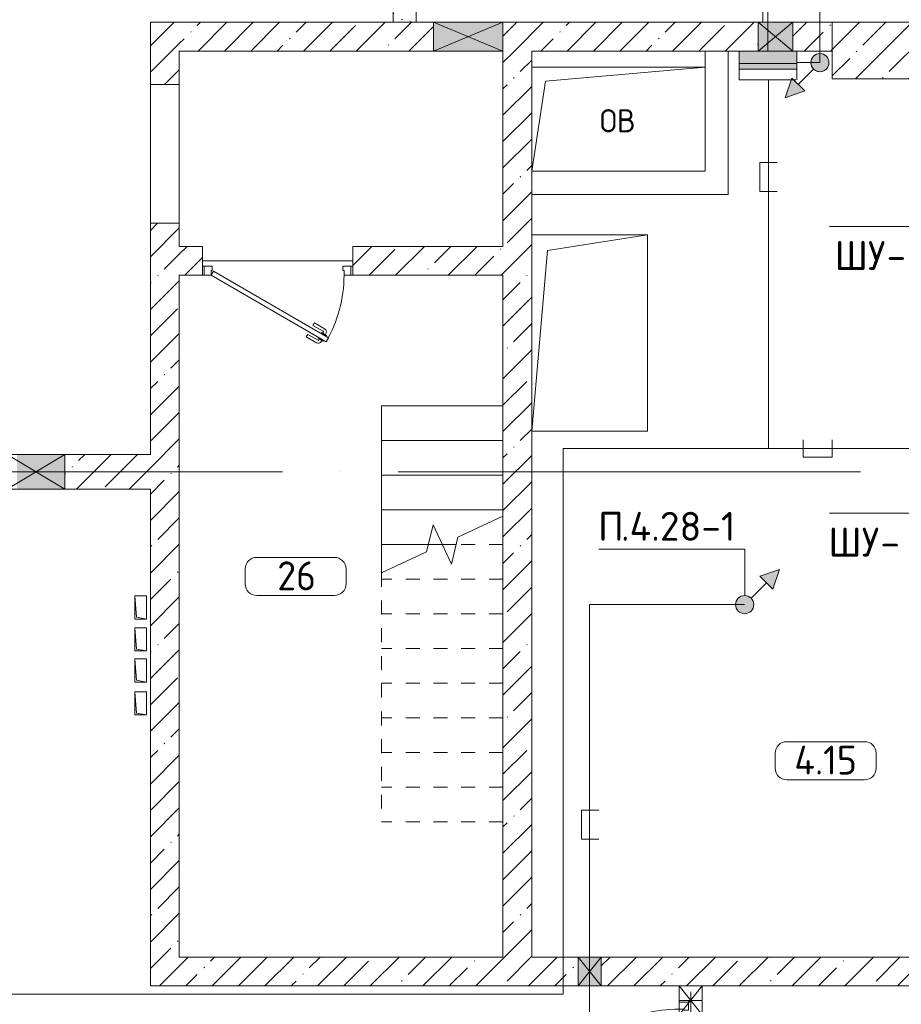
# Model space of a CAD drawing. Header units: millimetres. Extents: x -32229 to 169101, y -13689 to 125138.
# Tile 131 of 202: x 34104 to 41733, y 89441 to 97962. Entities that reach past the tile are written whole.
import ezdxf

# ---------------------------------------------------------------- set-up
doc = ezdxf.new("R2010")
doc.units = ezdxf.units.MM
for name, pattern in [('2_Пунктир_ 0_6 мм', [240, 120, -120]), ('3_ Штрих_ 1 х 1 мм', [400, 200, -200]), ('ADSK_Линия сетки', [5000, 4000, -500, 0, -500]), ('ADSK_Сверху', [900, 600, -300]), ('Штриховая', [1000, 600, -400])]:
    doc.linetypes.add(name, pattern=pattern)
for name, color, linetype, lineweight in [('A-____-NOTE-TEXT', 5, 'Continuous', 18), ('A-AREA-____-IDEN', 7, 'Continuous', 9), ('A-DETL-____-THIN', 7, 'Continuous', 9), ('A-DOOR-____-MCUT', 7, 'Continuous', 9), ('A-DOOR-____-OTLN', 7, 'Continuous', 18), ('A-DOOR-FRAM-MCUT', 7, 'Continuous', 9), ('A-DOOR-OPNG-OTLN', 7, 'Continuous', 18), ('A-FLOR-____-OTLN', 7, 'Continuous', 18), ('A-GLAZ-____-MCUT', 7, 'Continuous', 9), ('A-GLAZ-____-OTLN', 7, 'Continuous', 18), ('A-WALL-____-MCUT', 7, 'Continuous', 40), ('A-WALL-____-PATT', 7, 'Continuous', 40), ('G-____-____-TEXT', 7, 'Continuous', 9), ('I-WALL-____-MCUT', 7, 'Continuous', 40), ('I-WALL-____-OTLN', 7, 'Continuous', 18), ('M-EQPM-____-OTLN', 7, 'Continuous', 18), ('S-BEAM-____-OTLN', 7, 'Continuous', 18), ('S-COLS-____-MCUT', 7, 'Continuous', 40), ('S-COLS-____-OTLN', 7, 'Continuous', 18), ('S-GRID-____-OTLN', 7, 'Continuous', 9), ('S-STRS-____-MBND', 7, 'ADSK_Сверху', 18), ('S-STRS-____-OTLN', 7, 'Continuous', 18)]:
    doc.layers.add(name, color=color, linetype=linetype, lineweight=lineweight)
doc.layers.add('A-DETL-____-OTLN', color=7, linetype='Continuous', lineweight=9, true_color=0x00a600)
doc.styles.add('GOST Common', font='GOST_Common.ttf', dxfattribs={"height": 200})
doc.styles.add('GOST Common_5', font='GOST_Common.ttf', dxfattribs={"height": 250})
doc.styles.add('ISOCPEUR', font='isocpeur.ttf', dxfattribs={"height": 250})
pattern_1 = [(45, (0, 0), (-228.0985, 228.0985), []), (45, (228.1, 0), (-228.0985, 228.0985), [403.225, -80.645, 6.706, -73.939])]

# ---------------------------------------------------------------- blocks, each defined once
blk = doc.blocks.new('АР_Дверь однопольная - 1300х2100h_лест__лифт_ холл-5749084--01 ЭМ')
at = {"layer": 'A-DOOR-____-MCUT', "color": 253, "lineweight": 13, "true_color": 0xaaaaaa}
for p, q in [((420.9, 675), (-575, 100)), ((-495, 100), (440.9, 640.4)), ((440.9, 640.4), (420.9, 675)), ((-575, 100), (-555, 65.4)), ((-555, 65.4), (-495, 100))]:
    blk.add_line(p, q, dxfattribs=at)
at = {"layer": 'A-DOOR-____-OTLN', "color": 253, "lineweight": 5, "true_color": 0xaaaaaa}
for p, q in [((248.7, 633.3), (337.5, 684.6)), ((261.2, 611.7), (248.7, 633.3)), ((261.2, 611.7), (350, 662.9)), ((395.3, 669.4), (352, 644.4)), ((352, 644.4), (356, 637.5)), ((362.8, 650.7), (356.8, 661.1)), ((380, 595.9), (376, 602.9)), ((384.5, 663.2), (378.4, 673.6)), ((423.3, 620.9), (380, 595.9)), ((390.8, 602.2), (396.8, 591.8)), ((399.3, 662.5), (395.3, 669.4)), ((412.5, 614.7), (418.5, 604.3)), ((419.3, 627.9), (423.3, 620.9)), ((306.2, 533.7), (395, 585)), ((306.2, 533.7), (318.7, 512.1)), ((318.7, 512.1), (407.5, 563.3))]:
    blk.add_line(p, q, dxfattribs=at)
for centre, radius, start, end in [((352.5, 658.6), 30, 30, 120), ((352.5, 658.6), 4.99, 30, 120), ((392.5, 589.3), 30, 300, 30), ((-575, 100), 1150, 360, 30), ((392.5, 589.3), 4.99, 300, 30)]:
    blk.add_arc(centre, radius, start, end, dxfattribs=at)
at = {"layer": 'A-DOOR-FRAM-MCUT', "color": 253, "lineweight": 13, "true_color": 0xaaaaaa}
for p, q in [((-635, 100), (-650, 100)), ((-575, 100), (-635, 100)), ((-635, 100), (-635, 20)), ((-575, 60), (-575, 100)), ((635, 100), (575, 100)), ((575, 100), (575, 60)), ((635, 20), (635, 100)), ((635, 100), (650, 100)), ((-635, 20), (-650, 20)), ((-635, 20), (-565, 20)), ((-565, 60), (-575, 60)), ((-565, 20), (-565, 60)), ((575, 60), (565, 60)), ((565, 60), (565, 20)), ((565, 20), (635, 20)), ((635, 20), (650, 20))]:
    blk.add_line(p, q, dxfattribs=at)
blk = doc.blocks.new('АР_Канал вертикальный прямоугольный - ОВ-3286630--01 ЭМ')
at = {"layer": 'M-EQPM-____-OTLN', "color": 253, "lineweight": 13, "true_color": 0xaaaaaa}
for p, q in [((750, 450), (-750, 450)), ((750, 450), (-750, 450)), ((-750, 450), (750, 450)), ((-630, 330), (750, 450)), ((-630, 330), (750, 450)), ((750, -450), (750, 450)), ((750, 450), (750, -450)), ((-750, -450), (-630, 330)), ((-750, -450), (-630, 330)), ((-750, -450), (750, -450)), ((750, -450), (-750, -450))]:
    blk.add_line(p, q, dxfattribs=at)
blk = doc.blocks.new('КР-Проем - Настраиваемый-3292093--01 ЭМ')
at = {"layer": 'A-DOOR-OPNG-OTLN', "color": 253, "lineweight": 13, "true_color": 0xaaaaaa}
for p, q in [((-600, 125), (600, 125)), ((-600, -125), (600, -125))]:
    blk.add_line(p, q, dxfattribs=at)
blk = doc.blocks.new('АР_Дверь однопольная - 1300х2100h_лест__лифт_ холл-4751208--01 ЭМ')
at = {"layer": 'A-DOOR-____-MCUT', "color": 253, "lineweight": 13, "true_color": 0xaaaaaa}
for p, q in [((-420.9, 700), (-440.9, 665.4)), ((575, 125), (-420.9, 700)), ((-440.9, 665.4), (555, 90.4)), ((555, 90.4), (575, 125))]:
    blk.add_line(p, q, dxfattribs=at)
at = {"layer": 'A-DOOR-____-OTLN', "color": 253, "lineweight": 5, "true_color": 0xaaaaaa}
for p, q in [((-399.3, 687.5), (-395.3, 694.4)), ((-395.3, 694.4), (-352, 669.4)), ((-384.5, 688.2), (-378.4, 698.6)), ((-362.8, 675.7), (-356.8, 686.1)), ((-261.2, 636.7), (-350, 687.9)), ((-248.7, 658.3), (-337.5, 709.6)), ((-419.3, 652.9), (-423.3, 645.9)), ((-423.3, 645.9), (-380, 620.9)), ((-412.5, 639.7), (-418.5, 629.3)), ((-390.8, 627.2), (-396.8, 616.8)), ((-306.2, 558.7), (-395, 610)), ((-380, 620.9), (-376, 627.9)), ((-352, 669.4), (-356, 662.5)), ((-261.2, 636.7), (-248.7, 658.3)), ((-318.7, 537.1), (-407.5, 588.3)), ((-306.2, 558.7), (-318.7, 537.1))]:
    blk.add_line(p, q, dxfattribs=at)
for centre, radius, start, end in [((575, 125), 1150, 150, 180), ((-352.5, 683.6), 30, 60, 150), ((-352.5, 683.6), 4.99, 60, 150), ((-392.5, 614.3), 30, 150, 240), ((-392.5, 614.3), 4.99, 150, 240)]:
    blk.add_arc(centre, radius, start, end, dxfattribs=at)
at = {"layer": 'A-DOOR-FRAM-MCUT', "color": 253, "lineweight": 13, "true_color": 0xaaaaaa}
for p, q in [((-635, 125), (-650, 125)), ((-575, 125), (-635, 125)), ((-635, 125), (-635, 45)), ((-575, 85), (-575, 125)), ((635, 125), (575, 125)), ((575, 125), (575, 85)), ((635, 45), (635, 125)), ((635, 125), (650, 125)), ((-635, 45), (-650, 45)), ((-635, 45), (-565, 45)), ((-565, 85), (-575, 85)), ((-565, 45), (-565, 85)), ((575, 85), (565, 85)), ((565, 85), (565, 45)), ((565, 45), (635, 45)), ((635, 45), (650, 45))]:
    blk.add_line(p, q, dxfattribs=at)
blk = doc.blocks.new('АР_Отверстие прямоугольное - ВК-4025875--01 ЭМ')
at = {"layer": 'A-GLAZ-____-OTLN', "lineweight": 13, "true_color": 0xf0f0f0}
blk.add_hatch(color=7, dxfattribs=at).paths.add_polyline_path([(-92.8, 125), (-175, 125), (-175, -125), (425, -125), (425, 125)])
at = {"layer": 'A-GLAZ-____-MCUT', "color": 253, "lineweight": 13, "true_color": 0xaaaaaa}
for p, q in [((-175, 125), (-175, -125)), ((425, 125), (425, -125))]:
    blk.add_line(p, q, dxfattribs=at)
at = {"layer": 'A-GLAZ-____-OTLN', "color": 253, "lineweight": 5, "true_color": 0xaaaaaa}
for p, q in [((425, 125), (-175, -125)), ((-175, 125), (425, -125))]:
    blk.add_line(p, q, dxfattribs=at)
at = {"layer": 'A-GLAZ-____-OTLN', "color": 253, "lineweight": 13, "true_color": 0xaaaaaa}
for p, q in [((425, 125), (-175, 125)), ((-175, 125), (-175, -125)), ((425, -125), (425, 125)), ((-175, -125), (425, -125))]:
    blk.add_line(p, q, dxfattribs=at)
blk = doc.blocks.new('АР_Отверстие прямоугольное - ВК-3361242--01 ЭМ')
at = {"layer": 'A-GLAZ-____-OTLN', "lineweight": 13, "true_color": 0xf0f0f0}
blk.add_hatch(color=7, dxfattribs=at).paths.add_polyline_path([(260.8, 125), (-25, 125), (-25, -125), (275, -125), (275, 125)])
at = {"layer": 'A-GLAZ-____-MCUT', "color": 253, "lineweight": 13, "true_color": 0xaaaaaa}
for p, q in [((-25, 125), (-25, -125)), ((275, 125), (275, -125))]:
    blk.add_line(p, q, dxfattribs=at)
at = {"layer": 'A-GLAZ-____-OTLN', "color": 253, "lineweight": 5, "true_color": 0xaaaaaa}
for p, q in [((275, 125), (-25, -125)), ((-25, 125), (275, -125))]:
    blk.add_line(p, q, dxfattribs=at)
at = {"layer": 'A-GLAZ-____-OTLN', "color": 253, "lineweight": 13, "true_color": 0xaaaaaa}
for p, q in [((-25, 125), (-25, -125)), ((275, -125), (275, 125)), ((-25, -125), (275, -125))]:
    blk.add_line(p, q, dxfattribs=at)
blk = doc.blocks.new('АР_Канал вертикальный прямоугольный - ОВ-6263227--01 ЭМ')
at = {"layer": 'M-EQPM-____-OTLN', "color": 253, "lineweight": 13, "true_color": 0xaaaaaa}
for p, q in [((500, 850), (-500, 850)), ((-500, 850), (-500, -850)), ((500, 850), (-500, 850)), ((-500, 850), (-500, -850)), ((-500, -850), (-500, 850)), ((-500, 850), (500, 850)), ((-365, 715), (500, 850)), ((-365, 715), (500, 850)), ((500, -850), (500, 850)), ((500, 850), (500, -850)), ((-500, -850), (-365, 715)), ((-500, -850), (-365, 715)), ((-500, -850), (500, -850)), ((500, -850), (-500, -850))]:
    blk.add_line(p, q, dxfattribs=at)
blk = doc.blocks.new('АР_Канал вертикальный прямоугольный - СС-6262946--01 ЭМ')
at = {"layer": 'M-EQPM-____-OTLN', "color": 253, "lineweight": 13, "true_color": 0xaaaaaa}
for p, q in [((100, 50), (-100, 50)), ((-100, 50), (-100, -50)), ((100, 50), (-100, 50)), ((-100, 50), (-100, -50)), ((-100, -50), (-100, 50)), ((-100, 50), (100, 50)), ((-100, -50), (-85, 35)), ((-100, -50), (-85, 35)), ((-85, 35), (100, 50)), ((-85, 35), (100, 50)), ((100, -50), (100, 50)), ((100, 50), (100, -50)), ((-100, -50), (100, -50)), ((100, -50), (-100, -50))]:
    blk.add_line(p, q, dxfattribs=at)
blk = doc.blocks.new('АР_Отверстие прямоугольное - ВК-3918152--01 ЭМ')
at = {"layer": 'A-GLAZ-____-OTLN', "lineweight": 13, "true_color": 0xf0f0f0}
blk.add_hatch(color=7, dxfattribs=at).paths.add_polyline_path([(0, 100), (0, -100), (5, -100), (5, 100)])
at = {"layer": 'A-GLAZ-____-MCUT', "color": 253, "lineweight": 13, "true_color": 0xaaaaaa}
for p, q in [((0, 100), (0, -100)), ((250, 100), (250, -100))]:
    blk.add_line(p, q, dxfattribs=at)
at = {"layer": 'A-GLAZ-____-OTLN', "color": 253, "lineweight": 5, "true_color": 0xaaaaaa}
for p, q in [((250, 100), (0, -100)), ((0, 100), (250, -100))]:
    blk.add_line(p, q, dxfattribs=at)
at = {"layer": 'A-GLAZ-____-OTLN', "color": 253, "lineweight": 13, "true_color": 0xaaaaaa}
for p, q in [((250, 100), (0, 100)), ((0, 100), (0, -100)), ((250, -100), (250, 100)), ((0, -100), (250, -100))]:
    blk.add_line(p, q, dxfattribs=at)
blk = doc.blocks.new('АР_Отверстие прямоугольное - ЭОМ-5444879--01 ЭМ')
at = {"layer": 'A-GLAZ-____-OTLN', "lineweight": 13, "true_color": 0xf0f0f0}
blk.add_hatch(color=7, dxfattribs=at).paths.add_polyline_path([(-40, -150), (375, -150), (375, 150), (-40, 150), (-40, 100)])
at = {"layer": 'A-GLAZ-____-MCUT', "color": 253, "lineweight": 13, "true_color": 0xaaaaaa}
for p, q in [((-125, 150), (-125, -150)), ((375, 150), (375, -150))]:
    blk.add_line(p, q, dxfattribs=at)
at = {"layer": 'A-GLAZ-____-OTLN', "color": 253, "lineweight": 5, "true_color": 0xaaaaaa}
for p, q in [((375, 150), (-125, -150)), ((-125, 150), (375, -150))]:
    blk.add_line(p, q, dxfattribs=at)
at = {"layer": 'A-GLAZ-____-OTLN', "color": 253, "lineweight": 13, "true_color": 0xaaaaaa}
for p, q in [((375, 150), (-125, 150)), ((-125, 150), (-125, -150)), ((375, -150), (375, 150)), ((-125, -150), (375, -150))]:
    blk.add_line(p, q, dxfattribs=at)
blk = doc.blocks.new('АР_Перемычка - 200_Уx2_75x5__Опх2_125_75x5_-125_75x5_-7339808--01 ЭМ')
at = {"layer": 'S-BEAM-____-OTLN', "color": 9, "linetype": '3_ Штрих_ 1 х 1 мм', "lineweight": 15, "true_color": 0xc4c4c4}
for p, q in [((-775, 100), (-775, -100)), ((775, 100), (775, -100)), ((-775, 0), (275, 0)), ((275, 0), (525, 0)), ((525, 0), (775, 0))]:
    blk.add_line(p, q, dxfattribs=at)
blk = doc.blocks.new('АР_Отверстие прямоугольное - ЭОМ-6317329--01 ЭМ')
at = {"layer": 'A-GLAZ-____-OTLN', "lineweight": 13, "true_color": 0xf0f0f0}
blk.add_hatch(color=7, dxfattribs=at).paths.add_polyline_path([(25, -125), (225, -125), (225, 125), (25, 125), (25, 104.3)])
at = {"layer": 'A-GLAZ-____-MCUT', "color": 253, "lineweight": 13, "true_color": 0xaaaaaa}
for p, q in [((25, 125), (25, -125)), ((225, 125), (225, -125))]:
    blk.add_line(p, q, dxfattribs=at)
at = {"layer": 'A-GLAZ-____-OTLN', "color": 253, "lineweight": 5, "true_color": 0xaaaaaa}
for p, q in [((225, 125), (25, -125)), ((25, 125), (225, -125))]:
    blk.add_line(p, q, dxfattribs=at)
at = {"layer": 'A-GLAZ-____-OTLN', "color": 253, "lineweight": 13, "true_color": 0xaaaaaa}
for p, q in [((225, 125), (25, 125)), ((25, 125), (25, -125)), ((225, -125), (225, 125)), ((25, -125), (225, -125))]:
    blk.add_line(p, q, dxfattribs=at)
blk = doc.blocks.new('Наметкина 10_РД_АР_П_отсоединено_rvt-1--01 ЭМ')
at = {"layer": 'A-WALL-____-PATT', "lineweight": 5, "true_color": 0xaaaaaa}
h = blk.add_hatch(dxfattribs=at)
h.set_pattern_fill('FP_6', color=253, style=0, pattern_type=2)
h.set_pattern_definition([(135, (300.56, 377.28), (-565.6854, 6e-14), [10, -790]), (135, (349.8, 474.73), (-565.6854, 6e-14), [10, -790]), (135, (423.93, 473.06), (-565.6854, 6e-14), [10, -790]), (135, (229.92, 447.9), (-565.6854, 6e-14), [10, -790]), (135, (155.08, 447.9), (-565.6854, 6e-14), [10, -790]), (135, (114.9, 369.03), (-565.6854, 6e-14), [10, -790]), (135, (132.43, 285.8), (-565.6854, 6e-14), [10, -790]), (135, (214.66, 322), (-565.6854, 6e-14), [10, -790]), (135, (198.16, 261.88), (-565.6854, 6e-14), [10, -790]), (135, (45.2, 272.9), (-565.6854, 6e-14), [10, -790]), (135, (42.32, 336.16), (-565.6854, 6e-14), [10, -790]), (135, (92.26, 192.24), (-565.6854, 6e-14), [10, -790]), (135, (7.07, 149.2), (-565.6854, 6e-14), [10, -790]), (135, (80.6, 95.1), (-565.6854, 6e-14), [10, -790]), (135, (79.53, 36.94), (-565.6854, 6e-14), [10, -790]), (135, (153.87, 74.56), (-565.6854, 6e-14), [10, -790]), (135, (228.35, 124.8), (-565.6854, 6e-14), [10, -790]), (135, (279.75, 180.4), (-565.6854, 6e-14), [10, -790]), (135, (282.9, 31.63), (-565.6854, 6e-14), [10, -790]), (135, (377.38, 53.45), (-565.6854, 6e-14), [10, -790]), (135, (352.28, 102.7), (-565.6854, 6e-14), [10, -790]), (135, (354.05, 0), (-565.6854, 6e-14), [10, -790]), (135, (553.23, 16.45), (-565.6854, 6e-14), [10, -790]), (135, (542.38, 63.45), (-565.6854, 6e-14), [10, -790]), (135, (536.58, 239.3), (-565.6854, 6e-14), [10, -790]), (135, (475.85, 203.9), (-565.6854, 6e-14), [10, -790]), (135, (475.85, 316.54), (-565.6854, 6e-14), [10, -790]), (135, (520.8, 408.7), (-565.6854, 6e-14), [10, -790]), (135, (551.1, 470.8), (-565.6854, 6e-14), [10, -790]), (135, (235.25, 537.93), (-565.6854, 6e-14), [10, -790]), (135, (407.25, 547.65), (-565.6854, 6e-14), [10, -790]), (135, (94.5, 558.6), (-565.6854, 6e-14), [10, -790]), (135, (46.4, 532.3), (-565.6854, 6e-14), [10, -790]), (135, (85.56, 465.04), (-565.6854, 6e-14), [10, -790]), (135, (355.53, 181.14), (-565.6854, 6e-14), [10, -790]), (135, (362.23, 243.6), (-565.6854, 6e-14), [10, -790]), (135, (413.45, 344.1), (-565.6854, 6e-14), [10, -790]), (135, (286.3, 273.25), (-565.6854, 6e-14), [10, -790]), (135, (423.02, 263.72), (-565.6854, 6e-14), [10, -790]), (135, (162.94, 190.2), (-565.6854, 6e-14), [10, -790]), (135, (470.25, 120.93), (-565.6854, 6e-14), [10, -790]), (135, (484.48, 9.78), (-565.6854, 6e-14), [10, -790]), (45, (0, 212.13), (-565.6854, 0), []), (45, (212.13, 0), (-565.6854, 0), []), (45, (353.55, 0), (-565.6854, 0), []), (45, (0, 353.55), (-565.6854, 0), [])])
h.paths.add_polyline_path([(37335.3, 97940), (37535.3, 97940), (37535.3, 98530), (37335.3, 98530), (37335.3, 98110.5)])
h.paths.add_polyline_path([(37335.3, 99130), (37535.3, 99130), (37535.3, 99630), (37335.3, 99630)])
h.paths.add_polyline_path([(37535.3, 100930), (37535.3, 101210), (37335.3, 101210), (37335.3, 100930)])
h.paths.add_polyline_path([(37535.3, 102750), (37535.3, 102985), (37335.3, 102985), (37335.3, 102750)])
h.paths.add_polyline_path([(37535.3, 103285), (37535.3, 103450), (37335.3, 103450), (37335.3, 103285)])
h = blk.add_hatch(dxfattribs=at)
h.set_pattern_fill('FP_1', color=253, style=0, pattern_type=2)
h.set_pattern_definition(pattern_1)
h.paths.add_polyline_path([(35485.3, 89850), (35485.3, 96200), (35235.3, 96200), (35235.3, 89850)])
h.paths.add_polyline_path([(35393.3, 97400), (35485.3, 97400), (35485.3, 97940), (35235.3, 97940), (35235.3, 97400)])
h = blk.add_hatch(dxfattribs=at)
h.set_pattern_fill('FP_1', color=253, style=0, pattern_type=2)
h.set_pattern_definition(pattern_1)
h.paths.add_polyline_path([(38535.3, 97690), (40495.3, 97690), (40495.3, 97940), (38285.3, 97940), (38285.3, 97690)])
h.paths.add_polyline_path([(37335.3, 97690), (37685.3, 97690), (37685.3, 97940), (35485.3, 97940), (35485.3, 97690), (36985.3, 97690)])
h.paths.add_polyline_path([(40829.5, 97690), (41135.3, 97690), (41135.3, 97940), (40795.3, 97940), (40795.3, 97690)])
h = blk.add_hatch(dxfattribs=at)
h.set_pattern_fill('FP_1', color=253, style=0, pattern_type=2)
h.set_pattern_definition(pattern_1)
h.paths.add_polyline_path([(38535.3, 89850), (38535.3, 97690), (38285.3, 97690), (38285.3, 89850)])
h = blk.add_hatch(dxfattribs=at)
h.set_pattern_fill('FP_1', color=253, style=0, pattern_type=2)
h.set_pattern_definition(pattern_1)
h.paths.add_polyline_path([(38285.3, 95750), (38285.3, 96000), (36985.3, 96000), (36985.3, 95750), (38248.3, 95750)])
h.paths.add_polyline_path([(35485.3, 95750), (35685.3, 95750), (35685.3, 96000), (35485.3, 96000)])
h = blk.add_hatch(dxfattribs=at)
h.set_pattern_fill('FP_1', color=253, style=0, pattern_type=2)
h.set_pattern_definition(pattern_1)
h.paths.add_polyline_path([(33385.3, 93900), (33580.3, 93900), (33580.3, 94200), (33135.3, 94200), (33135.3, 93900), (33185.3, 93900)])
h.paths.add_polyline_path([(34495.3, 93900), (35235.3, 93900), (35235.3, 94200), (34495.3, 94200), (34495.3, 94150)])
h = blk.add_hatch(dxfattribs=at)
h.set_pattern_fill('FP_1', color=253, style=0, pattern_type=2)
h.set_pattern_definition(pattern_1)
h.paths.add_polyline_path([(43210.3, 89600), (43360.3, 89600), (43360.3, 89850), (39135.3, 89850), (39135.3, 89600), (40636.6, 89600)])
h.paths.add_polyline_path([(35235.3, 89600), (38935.3, 89600), (38935.3, 89850), (35235.3, 89850)])
at = {"layer": 'S-COLS-____-OTLN', "lineweight": 5, "true_color": 0xaaaaaa}
h = blk.add_hatch(dxfattribs=at)
h.set_pattern_fill('FP_1', color=253, style=0, pattern_type=2)
h.set_pattern_definition(pattern_1)
h.paths.add_polyline_path([(43535.3, 97450), (43535.3, 97940), (41135.3, 97940), (41135.3, 97450), (43335.3, 97450)])
at = {"layer": 'A-FLOR-____-OTLN', "color": 253, "lineweight": 13, "true_color": 0xaaaaaa}
for p, q in [((40535.3, 97940), (40535.3, 103875)), ((35685.3, 95875), (36985.3, 95875)), ((36985.3, 95875), (35685.3, 95875)), ((39810.3, 89460), (39810.3, 89600)), ((40010.3, 89600), (40010.3, 89475)), ((40010.3, 89475), (39810.3, 89475)), ((39810.3, 89475), (39810.3, 89460))]:
    blk.add_line(p, q, dxfattribs=at)
at = {"layer": 'A-WALL-____-MCUT', "color": 253, "lineweight": 13, "true_color": 0xaaaaaa}
for p, q in [((35235.3, 97940), (35235.3, 97400)), ((35485.3, 97940), (35235.3, 97940)), ((37685.3, 97940), (35485.3, 97940)), ((38285.3, 97940), (37685.3, 97940)), ((40495.3, 97940), (38285.3, 97940)), ((40795.3, 97940), (40495.3, 97940)), ((41135.3, 97940), (40795.3, 97940)), ((41135.3, 97690), (41135.3, 97940)), ((35485.3, 97690), (37685.3, 97690)), ((35485.3, 97400), (35485.3, 97690)), ((37685.3, 97690), (38285.3, 97690)), ((38285.3, 97690), (38285.3, 96000)), ((38535.3, 97690), (40328.6, 97690)), ((38535.3, 96100), (38535.3, 97690)), ((40328.6, 97690), (40495.3, 97690)), ((40495.3, 97690), (40795.3, 97690)), ((40795.3, 97690), (40829.5, 97690)), ((40829.5, 97690), (41135.3, 97690)), ((35235.3, 97400), (35485.3, 97400)), ((35235.3, 96200), (35235.3, 94200)), ((35485.3, 96200), (35235.3, 96200)), ((35485.3, 96000), (35485.3, 96200)), ((35685.3, 96000), (35485.3, 96000)), ((35685.3, 95750), (35685.3, 96000)), ((38285.3, 96000), (36985.3, 96000)), ((36985.3, 96000), (36985.3, 95750)), ((35485.3, 95750), (35685.3, 95750)), ((35485.3, 89850), (35485.3, 95750)), ((36985.3, 95750), (38285.3, 95750)), ((38285.3, 95750), (38285.3, 89850)), ((38535.3, 89850), (38535.3, 94400)), ((34495.3, 94200), (34080.3, 94200)), ((35235.3, 94200), (34495.3, 94200)), ((34080.3, 93900), (34495.3, 93900)), ((34495.3, 93900), (35235.3, 93900)), ((35235.3, 93900), (35235.3, 89850)), ((35235.3, 89850), (35235.3, 89600)), ((38285.3, 89850), (35485.3, 89850)), ((38935.3, 89850), (38535.3, 89850)), ((39135.3, 89850), (38935.3, 89850)), ((43360.3, 89850), (39135.3, 89850)), ((35235.3, 89600), (38935.3, 89600)), ((38935.3, 89600), (39135.3, 89600)), ((39135.3, 89600), (39810.3, 89600)), ((39810.3, 89600), (40010.3, 89600)), ((40010.3, 89600), (43360.3, 89600))]:
    blk.add_line(p, q, dxfattribs=at)
at = {"layer": 'I-WALL-____-MCUT', "color": 253, "lineweight": 13, "true_color": 0xaaaaaa}
for p, q in [((37335.3, 98530), (37335.3, 97940)), ((37535.3, 97940), (37535.3, 98530)), ((37335.3, 97940), (37535.3, 97940))]:
    blk.add_line(p, q, dxfattribs=at)
at = {"layer": 'I-WALL-____-OTLN', "color": 253, "lineweight": 13, "true_color": 0xaaaaaa}
for p, q in [((40035.3, 97550), (40035.3, 97690)), ((40235.3, 97690), (40235.3, 96650)), ((40235.3, 96650), (40235.3, 96450)), ((40235.3, 96450), (38535.3, 96450))]:
    blk.add_line(p, q, dxfattribs=at)
at = {"layer": 'S-COLS-____-MCUT', "color": 253, "lineweight": 15, "true_color": 0xaaaaaa}
for p, q in [((43535.3, 97940), (41135.3, 97940)), ((41135.3, 97940), (41135.3, 97450)), ((41135.3, 97450), (43535.3, 97450))]:
    blk.add_line(p, q, dxfattribs=at)
at = {"layer": 'S-STRS-____-MBND', "color": 253, "linetype": 'Continuous', "lineweight": 13, "true_color": 0xaaaaaa}
for p, q in [((37896.2, 93483.4), (38285.3, 93664.8)), ((37624.3, 93356.6), (37681.1, 93589.9)), ((37681.1, 93589.9), (37839.5, 93250.1)), ((37839.5, 93250.1), (37896.2, 93483.4)), ((37235.3, 93175.2), (37624.3, 93356.6))]:
    blk.add_line(p, q, dxfattribs=at)
at = {"layer": 'S-STRS-____-MBND', "color": 253, "linetype": '2_Пунктир_ 0_6 мм', "lineweight": 13, "true_color": 0xaaaaaa}
for p, q in [((37760.3, 93420), (37639.8, 93420)), ((37760.3, 93420), (37639.8, 93420)), ((38285.3, 93420), (37880.8, 93420)), ((38285.3, 93420), (37880.8, 93420)), ((37235.3, 93175.2), (37235.3, 91020)), ((38285.3, 93120), (37235.3, 93120)), ((38285.3, 93120), (37235.3, 93120)), ((38285.3, 93120), (38285.3, 91020)), ((38285.3, 92820), (37235.3, 92820)), ((38285.3, 92820), (37235.3, 92820)), ((38285.3, 92520), (37235.3, 92520)), ((38285.3, 92520), (37235.3, 92520)), ((38285.3, 92220), (37235.3, 92220)), ((38285.3, 92220), (37235.3, 92220)), ((38285.3, 91920), (37235.3, 91920)), ((38285.3, 91920), (37235.3, 91920)), ((38285.3, 91620), (37235.3, 91620)), ((38285.3, 91620), (37235.3, 91620)), ((38285.3, 91320), (37235.3, 91320)), ((38285.3, 91320), (37235.3, 91320)), ((38285.3, 91020), (37235.3, 91020))]:
    blk.add_line(p, q, dxfattribs=at)
at = {"layer": 'S-STRS-____-OTLN', "color": 253, "lineweight": 13, "true_color": 0xaaaaaa}
for p, q in [((38285.3, 94620), (37235.3, 94620)), ((37235.3, 94620), (37235.3, 94320)), ((37235.3, 94320), (37235.3, 94020)), ((38285.3, 94320), (37235.3, 94320)), ((37235.3, 94020), (37235.3, 93720)), ((38285.3, 94020), (37235.3, 94020)), ((37235.3, 93720), (37235.3, 93420)), ((38285.3, 93720), (37235.3, 93720)), ((37235.3, 93420), (37235.3, 93175.2)), ((37639.8, 93420), (37235.3, 93420)), ((37880.8, 93420), (37760.3, 93420))]:
    blk.add_line(p, q, dxfattribs=at)
at = {"layer": 'S-STRS-____-OTLN', "color": 253, "linetype": 'Штриховая', "lineweight": 13, "true_color": 0xaaaaaa}
for p, q in [((38285.3, 94620), (37235.3, 94620)), ((38285.3, 94320), (37235.3, 94320)), ((38285.3, 94020), (37235.3, 94020)), ((38285.3, 93720), (37235.3, 93720)), ((37639.8, 93420), (37235.3, 93420)), ((37880.8, 93420), (37760.3, 93420))]:
    blk.add_line(p, q, dxfattribs=at)
at = {"layer": 'A-DOOR-____-OTLN', "color": 253, "lineweight": 13, "true_color": 0xaaaaaa}
for name, p, rotation in [('КР-Проем - Настраиваемый-3292093--01 ЭМ', (35360.3, 96800), 270), ('АР_Дверь однопольная - 1300х2100h_лест__лифт_ холл-4751208--01 ЭМ', (36335.3, 95875), 180), ('АР_Дверь однопольная - 1300х2100h_лест__лифт_ холл-5749084--01 ЭМ', (39910.3, 88825), 90)]:
    blk.add_blockref(name, p, dxfattribs=dict(at, rotation=rotation))
at = {"layer": 'A-GLAZ-____-OTLN', "color": 253, "lineweight": 13, "true_color": 0xaaaaaa}
for name, p, rotation in [('АР_Отверстие прямоугольное - ВК-4025875--01 ЭМ', (38110.3, 97815), 180), ('АР_Отверстие прямоугольное - ВК-3361242--01 ЭМ', (40770.3, 97815), 180), ('АР_Отверстие прямоугольное - ВК-3918152--01 ЭМ', (39910.3, 89350), 90)]:
    blk.add_blockref(name, p, dxfattribs=dict(at, rotation=rotation))
for name, p in [('АР_Отверстие прямоугольное - ЭОМ-5444879--01 ЭМ', (34120.3, 94050)), ('АР_Отверстие прямоугольное - ЭОМ-6317329--01 ЭМ', (38910.3, 89725))]:
    blk.add_blockref(name, p, dxfattribs=at)
at = {"layer": 'M-EQPM-____-OTLN', "color": 253, "lineweight": 13, "true_color": 0xaaaaaa}
for name, p in [('АР_Канал вертикальный прямоугольный - ОВ-3286630--01 ЭМ', (39285.3, 97100)), ('АР_Канал вертикальный прямоугольный - ОВ-6263227--01 ЭМ', (39035.3, 95250))]:
    blk.add_blockref(name, p, dxfattribs=at)
at = {"layer": 'M-EQPM-____-OTLN', "color": 253, "lineweight": 13, "true_color": 0xaaaaaa, "rotation": 90}
for p in [(35150.3, 92875), (35150.3, 92600), (35150.3, 92330), (35150.3, 92045)]:
    blk.add_blockref('АР_Канал вертикальный прямоугольный - СС-6262946--01 ЭМ', p, dxfattribs=at)
at = {"layer": 'S-BEAM-____-OTLN', "color": 253, "lineweight": 13, "true_color": 0xaaaaaa, "rotation": 90}
blk.add_blockref('АР_Перемычка - 200_Уx2_75x5__Опх2_125_75x5_-125_75x5_-7339808--01 ЭМ', (39910.3, 88825), dxfattribs=at)
at = {"layer": 'A-____-NOTE-TEXT', "color": 253, "lineweight": 5, "true_color": 0xaaaaaa, "insert": (39123.1, 97187.2), "char_height": 200, "width": 400.844, "attachment_point": 1, "style": 'GOST Common'}
blk.add_mtext('ОВ', dxfattribs=at)
blk = doc.blocks.new('Марка помещения 2 - Марка помещения 2-1605974--01 ЭМ')
at = {"layer": 'A-AREA-____-IDEN', "color": 253, "true_color": 0xaaaaaa}
for p, q in [((-1.797, 0.841), (1.569, 0.841)), ((-2.297, -0.309), (-2.297, 0.341)), ((2.069, 0.341), (2.069, -0.309)), ((1.569, -0.809), (-1.797, -0.809))]:
    blk.add_line(p, q, dxfattribs=at)
for centre, start, end in [((-1.797, 0.341), 90, 180), ((1.569, 0.341), 0, 90), ((-1.797, -0.309), 180, 270), ((1.569, -0.309), 270, 360)]:
    blk.add_arc(centre, 0.5, start, end, dxfattribs=at)
blk = doc.blocks.new('УГО Выше ниже синее _ 2020 - УГО Выше ниже синее _ 2020-2080887--01 ЭМ')
at = {"layer": 'A-____-NOTE-TEXT', "lineweight": 9, "true_color": 0xff0000}
blk.add_hatch(color=1, dxfattribs=at).paths.add_polyline_path([(1.215, 0.668), (0.658, 1.225), (1.508, 1.517)])
h = blk.add_hatch(color=1, dxfattribs=at)
edge = h.paths.add_edge_path()
edge.add_arc((0, 0), 0.392, 0, 180)
edge.add_arc((0, 0), 0.392, 180, 360)
at = {"layer": 'A-____-NOTE-TEXT', "color": 1, "lineweight": 9, "true_color": 0xff0000}
for p, q in [((1.508, 1.517), (0.658, 1.225)), ((1.215, 0.668), (1.508, 1.517)), ((0.277, 0.277), (0.941, 0.941)), ((0.658, 1.225), (1.215, 0.668))]:
    blk.add_line(p, q, dxfattribs=at)
blk.add_circle((0, 0), 0.392, dxfattribs=at)
for start, end in [(360, 180), (180, 360)]:
    blk.add_arc((0, 0), 0.392, start, end, dxfattribs=at)
blk = doc.blocks.new('УГО Выше ниже синее _ 2020 - УГО Выше ниже синее _ 2020-V121--01 ЭМ')
at = {"layer": 'A-____-NOTE-TEXT', "lineweight": 9, "true_color": 0x0000ff}
h = blk.add_hatch(color=5, dxfattribs=at)
edge = h.paths.add_edge_path()
edge.add_arc((0, 0), 0.392, 270, 450)
edge.add_arc((0, 0), 0.392, 90, 270)
blk.add_hatch(color=5, dxfattribs=at).paths.add_polyline_path([(0.668, -1.215), (1.225, -0.658), (1.517, -1.508)])
at = {"layer": 'A-____-NOTE-TEXT', "lineweight": 9}
for p, q in [((0.277, -0.277), (0.941, -0.941)), ((1.225, -0.658), (0.668, -1.215)), ((1.517, -1.508), (1.225, -0.658)), ((0.668, -1.215), (1.517, -1.508))]:
    blk.add_line(p, q, dxfattribs=at)
blk.add_circle((0, 0), 0.392, dxfattribs=at)
for start, end in [(90, 270), (270, 90)]:
    blk.add_arc((0, 0), 0.392, start, end, dxfattribs=at)

msp = doc.modelspace()

# ---------------------------------------------------------------- hatches: boundary and pattern name
at = {"layer": 'A-____-NOTE-TEXT', "lineweight": 5, "true_color": 0x0000ff}
msp.add_hatch(color=5, dxfattribs=at).paths.add_polyline_path([(40636.6, 97533), (40829.5, 97533), (40829.5, 97690), (40328.6, 97690), (40328.6, 97533), (40535.3, 97533)])

# ---------------------------------------------------------------- linework, layer by layer
at = {"layer": 'A-____-NOTE-TEXT', "color": 5, "lineweight": 9, "true_color": 0x0000ff}
for p, q in [((40829.5, 97690), (40327.9, 97690)), ((40829.5, 97690), (40328.6, 97690)), ((40328.6, 97690), (40328.6, 97533)), ((40328.6, 97690), (40328.6, 97441.4)), ((40829.5, 97533), (40829.5, 97690)), ((40829.5, 97441.4), (40829.5, 97690)), ((40829.5, 97582.3), (40328.6, 97582.3)), ((40328.6, 97533), (40829.5, 97533)), ((40329.1, 97440.7), (40819.2, 97440.7))]:
    msp.add_line(p, q, dxfattribs=at)
at = {"layer": 'A-DETL-____-OTLN', "color": 5, "true_color": 0x0000ff}
for p, q in [((41028.6, 97590), (40828.6, 97590)), ((40583.5, 94250), (40583.5, 97440)), ((40658.6, 96726.1), (40508.6, 96726.1)), ((40508.6, 96726.1), (40508.6, 96476.1)), ((40508.6, 96476.1), (40658.6, 96476.1)), ((40884.5, 94325), (40884.5, 94175)), ((41134.5, 94175), (41134.5, 94325)), ((114832.8, 94250), (38806.3, 94250)), ((38806.3, 94250), (38806.3, 89530)), ((40884.5, 94175), (41134.5, 94175)), ((38806.3, 89530), (33606.3, 89530))]:
    msp.add_line(p, q, dxfattribs=at)
at = {"layer": 'A-DETL-____-OTLN', "color": 1, "true_color": 0xff0000}
for p, q in [((39035.4, 92900), (39035.4, 89347.6)), ((40377.3, 92900), (39035.4, 92900)), ((39116.4, 91121.2), (38966.4, 91121.2)), ((38966.4, 91121.2), (38966.4, 90871.2)), ((38966.4, 90871.2), (39116.4, 90871.2))]:
    msp.add_line(p, q, dxfattribs=at)
at = {"layer": 'A-DETL-____-THIN'}
for p, q in [((40579.1, 99610), (40579.1, 97690)), ((41028.6, 97590), (41028.6, 98530)), ((43110.3, 96170.8), (41110.9, 96170.8)), ((43110.3, 93690.8), (41110.9, 93690.8)), ((40378.7, 93380.9), (39116.4, 93380.9)), ((40378.7, 92976.2), (40378.7, 93380.9))]:
    msp.add_line(p, q, dxfattribs=at)
at = {"layer": 'S-GRID-____-OTLN', "color": 253, "linetype": 'ADSK_Линия сетки', "true_color": 0xaaaaaa}
msp.add_line((131381.2, 94050), (-30593.4, 94050), dxfattribs=at)

# ---------------------------------------------------------------- block references
at = {"lineweight": 5}
msp.add_blockref('Наметкина 10_РД_АР_П_отсоединено_rvt-1--01 ЭМ', (0, 0), dxfattribs=at)
at = {"layer": 'A-____-NOTE-TEXT', "lineweight": 9, "xscale": 200, "yscale": 200, "zscale": 200, "rotation": 269.9999999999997}
msp.add_blockref('УГО Выше ниже синее _ 2020 - УГО Выше ниже синее _ 2020-V121--01 ЭМ', (41028.6, 97590), dxfattribs=at)
at = {"layer": 'A-____-NOTE-TEXT', "color": 1, "lineweight": 9, "true_color": 0xff0000, "xscale": 200, "yscale": 200, "zscale": 200}
msp.add_blockref('УГО Выше ниже синее _ 2020 - УГО Выше ниже синее _ 2020-2080887--01 ЭМ', (40377.3, 92900), dxfattribs=at)
at = {"layer": 'A-AREA-____-IDEN', "color": 253, "true_color": 0xaaaaaa, "xscale": 199.9999999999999, "yscale": 199.9999999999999, "zscale": 199.9999999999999}
for p in [(36514, 93140.3), (41101.1, 91545.8)]:
    msp.add_blockref('Марка помещения 2 - Марка помещения 2-1605974--01 ЭМ', p, dxfattribs=at)

# ---------------------------------------------------------------- texts
at = {"layer": 'A-AREA-____-IDEN', "color": 253, "true_color": 0xaaaaaa, "char_height": 250, "attachment_point": 1, "style": 'GOST Common_5'}
for s, insert, width in [('26', (36332.5, 93274), 448.945), ('4.15', (40806.7, 91679.6), 721.519)]:
    msp.add_mtext(s, dxfattribs=dict(at, insert=insert, width=width))
at = {"layer": 'G-____-____-TEXT', "char_height": 250, "attachment_point": 1, "style": 'ISOCPEUR'}
for s, insert, width in [('ШУ', (41155.3, 96045.7), 545.147), ('\\fISOCPEUR|b0|i0|c204|p34|;-', (41605, 96045.7), 208.439), ('\\fISOCPEUR|b0|i0|c204|p34|;П', (39109.1, 93702.5), 240.506), ('.4.28-1', (39307.5, 93702.5), 1202.531), ('ШУ', (41101.3, 93565.7), 545.147), ('\\fISOCPEUR|b0|i0|c204|p34|;-', (41551, 93565.7), 208.439)]:
    msp.add_mtext(s, dxfattribs=dict(at, insert=insert, width=width))

doc.saveas('drawing.dxf')
